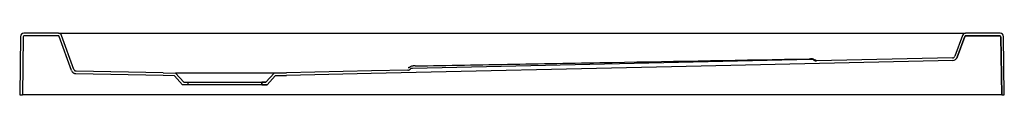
# Model space of a CAD drawing. Header units: millimetres. Extents: x 3866.81 to 3868.01, y 2261.88 to 2261.95.
import ezdxf

# ---------------------------------------------------------------- set-up
doc = ezdxf.new("R2010")
doc.units = ezdxf.units.MM
doc.layers.add('SANINDUSA', color=3, linetype='Continuous')

msp = doc.modelspace()

# ---------------------------------------------------------------- linework, layer by layer
at = {"layer": 'SANINDUSA'}
for p, q in [((3866.8118, 2261.9472), (3866.8108, 2261.8762)), ((3866.815, 2261.947), (3866.814, 2261.8762)), ((3866.858, 2261.9512), (3866.8158, 2261.9512)), ((3866.8578, 2261.948), (3866.816, 2261.948)), ((3866.858, 2261.9512), (3866.8716, 2261.9512)), ((3866.8739, 2261.9059), (3866.8588, 2261.9473)), ((3866.8768, 2261.9071), (3866.8617, 2261.9486)), ((3866.8716, 2261.9512), (3867.95, 2261.9512)), ((3867.95, 2261.9512), (3867.9636, 2261.9512)), ((3867.9598, 2261.9486), (3867.9506, 2261.9231)), ((3867.9598, 2261.9486), (3867.9506, 2261.9231)), ((3867.9628, 2261.9473), (3867.9535, 2261.9219)), ((3867.9535, 2261.9219), (3867.9628, 2261.9473)), ((3868.0058, 2261.9512), (3867.9636, 2261.9512)), ((3868.0058, 2261.9512), (3867.9636, 2261.9512)), ((3868.0056, 2261.948), (3867.9637, 2261.948)), ((3867.9637, 2261.948), (3868.0056, 2261.948)), ((3868.0076, 2261.8762), (3868.0066, 2261.947)), ((3868.0066, 2261.947), (3868.0076, 2261.8762)), ((3868.0108, 2261.8762), (3868.0098, 2261.9472)), ((3868.0108, 2261.8762), (3868.0098, 2261.9472)), ((3867.7758, 2261.9193), (3867.2897, 2261.9084)), ((3867.9478, 2261.9211), (3867.7818, 2261.9174)), ((3867.9478, 2261.9211), (3867.7818, 2261.9174)), ((3867.9478, 2261.9211), (3867.9478, 2261.9211)), ((3866.9858, 2261.9029), (3866.8796, 2261.9051)), ((3866.9857, 2261.8997), (3866.8794, 2261.9019)), ((3866.9993, 2261.8992), (3866.9857, 2261.8997)), ((3866.9858, 2261.9029), (3867.0008, 2261.9024)), ((3867.0094, 2261.8882), (3866.9993, 2261.8992)), ((3867.1208, 2261.9024), (3867.0008, 2261.9024)), ((3867.0008, 2261.9024), (3867.0108, 2261.8914)), ((3867.1108, 2261.8914), (3867.1208, 2261.9024)), ((3867.1208, 2261.9024), (3867.1108, 2261.8914)), ((3867.1222, 2261.8992), (3867.1122, 2261.8882)), ((3867.1122, 2261.8882), (3867.1222, 2261.8992)), ((3867.1208, 2261.9024), (3867.1358, 2261.9029)), ((3867.1358, 2261.9029), (3867.1208, 2261.9024)), ((3867.1359, 2261.8997), (3867.1222, 2261.8992)), ((3867.1222, 2261.8992), (3867.1359, 2261.8997)), ((3867.0158, 2261.8882), (3867.0094, 2261.8882)), ((3867.0108, 2261.8914), (3867.0158, 2261.8914)), ((3867.0158, 2261.8914), (3867.0158, 2261.8882)), ((3867.0158, 2261.8914), (3867.1058, 2261.8914)), ((3867.1058, 2261.8882), (3867.0158, 2261.8882)), ((3867.1058, 2261.8882), (3867.1058, 2261.8914)), ((3867.1058, 2261.8914), (3867.1108, 2261.8914)), ((3867.1108, 2261.8914), (3867.1058, 2261.8914)), ((3867.1058, 2261.8914), (3867.1058, 2261.8882)), ((3867.1122, 2261.8882), (3867.1058, 2261.8882)), ((3867.1058, 2261.8882), (3867.1122, 2261.8882)), ((3866.8108, 2261.8762), (3866.814, 2261.8762)), ((3866.815, 2261.8762), (3866.814, 2261.8762)), ((3868.0066, 2261.8762), (3866.815, 2261.8762)), ((3868.0076, 2261.8762), (3868.0066, 2261.8762)), ((3868.0076, 2261.8762), (3868.0108, 2261.8762)), ((3868.0076, 2261.8762), (3868.0108, 2261.8762))]:
    msp.add_line(p, q, dxfattribs=at)
at = {"layer": 'SANINDUSA', "flags": 128}
for points in [[(3867.948, 2261.9179), (3867.6053, 2261.9103), (3867.2391, 2261.902), (3867.1359, 2261.8997)], [(3867.2838, 2261.9062), (3867.2394, 2261.9052), (3867.1358, 2261.9029)]]:
    msp.add_lwpolyline(points, dxfattribs=at)
at = {"layer": 'SANINDUSA'}
for centre, radius, start, end in [((3866.8158, 2261.9472), 0.004, 90, 179.2), ((3866.816, 2261.947), 0.001, 90, 179.2), ((3866.8578, 2261.947), 0.001, 20, 90), ((3866.858, 2261.9472), 0.004, 20, 90), ((3867.9636, 2261.9472), 0.004, 90, 160), ((3867.9636, 2261.9472), 0.004, 90, 160), ((3867.9637, 2261.947), 0.001, 90, 160), ((3867.9637, 2261.947), 0.001, 90, 160), ((3868.0056, 2261.947), 0.001, 0.8, 90), ((3868.0056, 2261.947), 0.001, 0.8, 90), ((3868.0058, 2261.9472), 0.004, 0.8, 90), ((3868.0058, 2261.9472), 0.004, 0.8, 90), ((3867.7759, 2261.915), 0.005, 54.1757, 75.2398), ((3867.7817, 2261.9224), 0.005, 234.4164, 271.2863), ((3867.9477, 2261.9241), 0.003, 271.2863, 340), ((3867.9477, 2261.9242), 0.003, 270.8734, 340), ((3867.9477, 2261.9241), 0.003, 271.2863, 340), ((3867.9479, 2261.9239), 0.006, 271.2863, 340), ((3867.9479, 2261.9239), 0.006, 271.2863, 340), ((3867.2837, 2261.9112), 0.005, 271.2863, 308.1562), ((3867.2898, 2261.9034), 0.005, 96.4199, 128.1562), ((3867.2898, 2261.9034), 0.005, 91.2863, 96.4199)]:
    msp.add_arc(centre, radius, start, end, dxfattribs=at)
for points, knots in [([(3867.2927, 2261.9113), (3867.3327, 2261.912), (3867.3727, 2261.9127), (3867.4527, 2261.9142), (3867.4928, 2261.9149), (3867.6128, 2261.9171), (3867.6928, 2261.9185), (3867.7728, 2261.92)], [0, 0, 0, 0, 0.25, 0.25, 0.5, 0.5, 1, 1, 1, 1]), ([(3867.7728, 2261.92), (3867.773, 2261.92), (3867.7736, 2261.92), (3867.7741, 2261.92), (3867.7744, 2261.92), (3867.7744, 2261.92)], [0, 0, 0, 0, 0.386107, 0.973653, 1, 1, 1, 1]), ([(3867.7772, 2261.9198), (3867.777, 2261.9199), (3867.7768, 2261.9199), (3867.7764, 2261.92), (3867.7761, 2261.92), (3867.776, 2261.92), (3867.7759, 2261.92), (3867.7758, 2261.92), (3867.7755, 2261.92), (3867.775, 2261.92), (3867.7746, 2261.92), (3867.7744, 2261.92)], [0, 0, 0, 0, 0.082373, 0.197221, 0.271563, 0.310175, 0.347286, 0.412526, 0.600833, 0.841767, 1, 1, 1, 1]), ([(3867.7788, 2261.9183), (3867.7784, 2261.9187), (3867.7779, 2261.9189), (3867.7771, 2261.9191), (3867.7769, 2261.9192), (3867.7763, 2261.9193), (3867.7761, 2261.9193), (3867.7758, 2261.9193)], [0, 0, 0, 0, 0.5, 0.5, 0.75, 0.75, 1, 1, 1, 1]), ([(3867.7794, 2261.9187), (3867.7794, 2261.9187), (3867.7792, 2261.9188), (3867.779, 2261.9189), (3867.7788, 2261.9191)], [0, 0, 0, 0, 0.003888, 1, 1, 1, 1]), ([(3867.7794, 2261.9181), (3867.7796, 2261.9181), (3867.7801, 2261.9181), (3867.7808, 2261.9181), (3867.7813, 2261.9181), (3867.7816, 2261.9181), (3867.7816, 2261.9181), (3867.7815, 2261.9181), (3867.7813, 2261.9181), (3867.781, 2261.9182), (3867.7803, 2261.9183), (3867.7798, 2261.9185), (3867.7794, 2261.9187)], [0, 0, 0, 0, 0.081888, 0.28492, 0.485567, 0.610412, 0.691291, 0.726336, 0.753233, 0.787213, 0.877499, 1, 1, 1, 1]), ([(3867.7805, 2261.9176), (3867.7806, 2261.9176), (3867.781, 2261.9174), (3867.7814, 2261.9174), (3867.7818, 2261.9174)], [0, 0, 0, 0, 0.033698, 1, 1, 1, 1]), ([(3866.8739, 2261.9059), (3866.8741, 2261.9053), (3866.8743, 2261.9048), (3866.8749, 2261.9041), (3866.8751, 2261.9039), (3866.8755, 2261.9034), (3866.8758, 2261.9032), (3866.8762, 2261.9029), (3866.8765, 2261.9027), (3866.877, 2261.9025), (3866.8773, 2261.9024), (3866.8779, 2261.9022), (3866.8782, 2261.9021), (3866.8788, 2261.902), (3866.8791, 2261.902), (3866.8794, 2261.9019)], [0, 0, 0, 0, 0.25, 0.25, 0.375, 0.375, 0.5, 0.5, 0.625, 0.625, 0.75, 0.75, 0.875, 0.875, 1, 1, 1, 1]), ([(3866.8768, 2261.9071), (3866.8769, 2261.9068), (3866.8771, 2261.9066), (3866.8773, 2261.9062), (3866.8774, 2261.9061), (3866.8777, 2261.9059), (3866.8778, 2261.9058), (3866.878, 2261.9056), (3866.8781, 2261.9055), (3866.8784, 2261.9054), (3866.8785, 2261.9053), (3866.879, 2261.9052), (3866.8793, 2261.9052), (3866.8796, 2261.9051)], [0, 0, 0, 0, 0.25, 0.25, 0.375, 0.375, 0.5, 0.5, 0.625, 0.625, 0.75, 0.75, 1, 1, 1, 1]), ([(3867.2838, 2261.9062), (3867.2843, 2261.9062), (3867.2848, 2261.9063), (3867.2856, 2261.9066), (3867.2858, 2261.9067), (3867.2863, 2261.907), (3867.2865, 2261.9071), (3867.2867, 2261.9073)], [0, 0, 0, 0, 0.5, 0.5, 0.75, 0.75, 1, 1, 1, 1]), ([(3867.2868, 2261.9101), (3867.2865, 2261.91), (3867.2862, 2261.9097), (3867.2857, 2261.9095), (3867.2851, 2261.9093), (3867.2848, 2261.9092), (3867.2845, 2261.9092), (3867.2844, 2261.9092), (3867.2844, 2261.9092), (3867.2844, 2261.9092)], [0, 0, 0, 0, 0.12303, 0.339467, 0.518071, 0.657797, 0.763963, 0.879126, 1, 1, 1, 1]), ([(3867.2927, 2261.9113), (3867.2924, 2261.9113), (3867.2918, 2261.9113), (3867.2909, 2261.9113), (3867.2901, 2261.9112), (3867.2897, 2261.9112), (3867.2892, 2261.9112), (3867.2888, 2261.9111), (3867.288, 2261.9109), (3867.2873, 2261.9106), (3867.2869, 2261.9102), (3867.2868, 2261.9101)], [0, 0, 0, 0, 0.12547, 0.264637, 0.406042, 0.558572, 0.618975, 0.688197, 0.767421, 0.925733, 1, 1, 1, 1])]:
    msp.add_open_spline(points, degree=3, knots=knots, dxfattribs=at)

doc.saveas('drawing.dxf')
